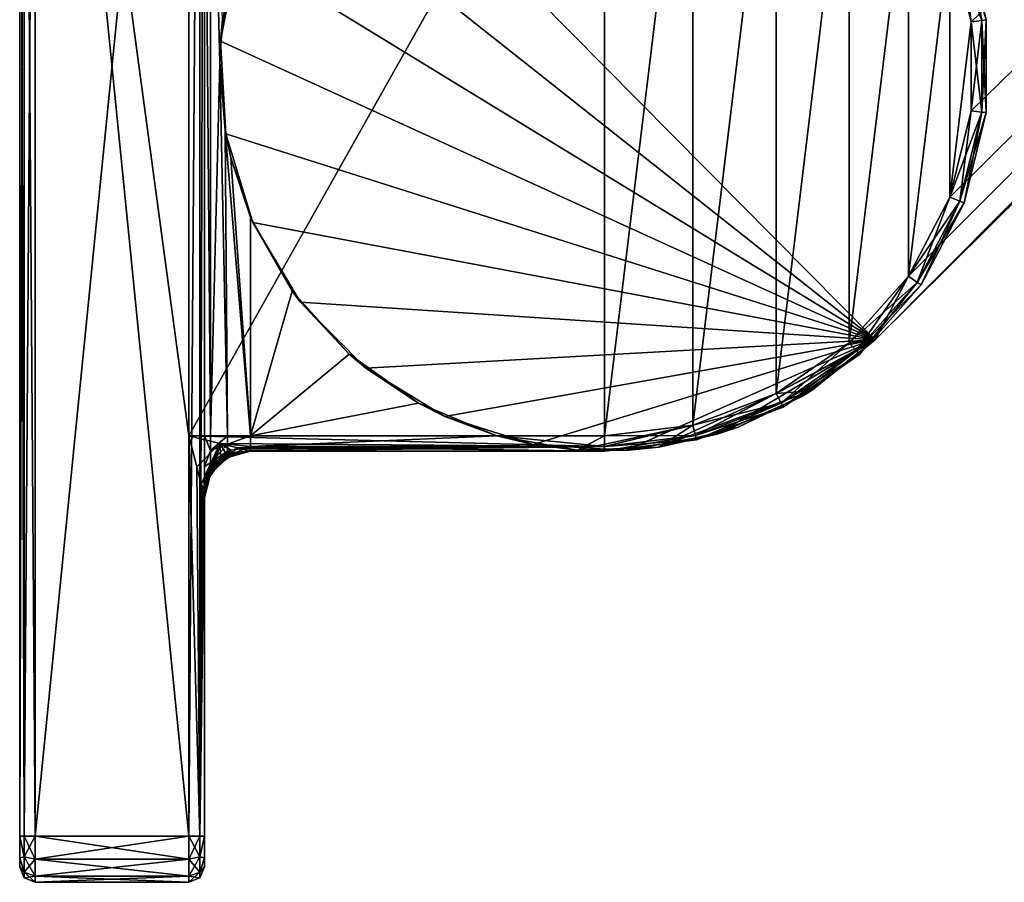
# Model space of a CAD drawing. Header units: metres. Extents: x 0 to 687, y -215 to 49.
# Tile 1 of 10: x 0 to 32, y -215 to -187. Entities that reach past the tile are written whole.
import ezdxf

# ---------------------------------------------------------------- set-up
doc = ezdxf.new("R2010")
doc.units = ezdxf.units.M

msp = doc.modelspace()

# ---------------------------------------------------------------- linework, layer by layer
at = {"layer": 'Y2A69L012'}
for points in [[(187.646408, -39.380527, 1998), (10.203054, -179.964493, 1998), (27.796946, -197.725555, 1998)], [(187.646408, -39.380527, 1992), (187.646408, -39.380527, 1998), (27.796946, -197.725555, 1992)], [(187.646408, -39.380527, 1998), (27.796946, -197.725555, 1998), (27.796946, -197.725555, 1992)], [(27.796946, -197.725555, 1992), (185.666245, -40.375805, 1992), (187.646408, -39.380527, 1992)], [(185.666245, -40.375805, 1992), (27.796946, -197.725555, 1992), (183.104721, -41.720196, 1992)], [(183.104721, -41.720196, 1992), (27.796946, -197.725555, 1992), (28.875807, -195.661804, 1992)], [(28.875807, -195.661804, 1992), (30.220196, -193.100281, 1992), (183.104721, -41.720196, 1992)], [(30.220196, -193.100281, 1992), (30.912506, -190.291458, 1992), (183.104721, -41.720196, 1992)], [(30.220196, -184.589767, 1992), (183.104721, -41.720196, 1992), (30.912506, -187.39859, 1992)], [(30.912506, -187.39859, 1992), (183.104721, -41.720196, 1992), (30.912506, -190.291458, 1992)], [(0.146447, -213.845032, 2012.853516), (0.146447, -163.845032, 2012.853516), (0, -213.845032, 2012.5)], [(0.146447, -163.845032, 2012.853516), (0, -163.845032, 2012.5), (0, -213.845032, 2012.5)], [(0, -213.845032, 1988.5), (0, -163.845032, 1988.5), (0.146447, -213.845032, 1988.146484)], [(0, -163.845032, 1988.5), (0.146447, -163.845032, 1988.146484), (0.146447, -213.845032, 1988.146484)], [(0, -163.845032, 1988.5), (0, -213.845032, 1988.5), (0, -163.845032, 2012.5)], [(0, -163.845032, 2012.5), (0, -213.845032, 1988.5), (0, -213.845032, 2012.5)], [(0.5, -213.845032, 2013), (0.5, -163.845032, 2013), (0.146447, -213.845032, 2012.853516)], [(0.5, -163.845032, 2013), (0.146447, -163.845032, 2012.853516), (0.146447, -213.845032, 2012.853516)], [(0.146447, -213.845032, 1988.146484), (0.146447, -163.845032, 1988.146484), (0.5, -213.845032, 1988)], [(0.146447, -163.845032, 1988.146484), (0.5, -163.845032, 1988), (0.5, -213.845032, 1988)], [(5.5, -213.845032, 2013), (5.5, -163.845032, 2013), (0.5, -213.845032, 2013)], [(5.5, -163.845032, 2013), (0.5, -163.845032, 2013), (0.5, -213.845032, 2013)], [(5.5, -200.845032, 1988), (0.5, -163.845032, 1988), (5.5, -176.845032, 1988)], [(0.5, -163.845032, 1988), (5.5, -213.845032, 1988), (0.5, -213.845032, 1988)], [(5.5, -213.845032, 1988), (0.5, -163.845032, 1988), (5.5, -200.845032, 1988)], [(5.5, -163.845032, 2013), (5.5, -213.845032, 2013), (5.853553, -163.845032, 2012.853516)], [(5.5, -213.845032, 2013), (5.853553, -213.845032, 2012.853516), (5.853553, -163.845032, 2012.853516)], [(5.853553, -163.845032, 2012.853516), (5.853553, -213.845032, 2012.853516), (6, -163.845032, 2012.5)], [(5.853553, -213.845032, 2012.853516), (6, -213.845032, 2012.5), (6, -163.845032, 2012.5)], [(6, -163.845032, 2012.5), (6, -213.845032, 2012.5), (6, -176.845032, 1993.5)], [(19, -200.845032, 1988), (5.5, -200.845032, 1988), (19, -176.845032, 1988)], [(19, -176.845032, 1988), (5.5, -200.845032, 1988), (5.5, -176.845032, 1988)], [(6, -176.845032, 1993.5), (6, -213.845032, 2012.5), (6, -200.845032, 1993.5)], [(6.200962, -176.845032, 1992.75), (6, -176.845032, 1993.5), (6.200962, -200.845032, 1992.75)], [(6, -176.845032, 1993.5), (6, -200.845032, 1993.5), (6.200962, -200.845032, 1992.75)], [(6.592245, -187.329239, 1992.305908), (6.200962, -176.845032, 1992.75), (6.500642, -188.718353, 1992.381348)], [(6.200962, -176.845032, 1992.75), (6.200962, -200.845032, 1992.75), (6.500642, -188.718353, 1992.381348)], [(21.871788, -177.193726, 1988), (19, -200.845032, 1988), (19, -176.845032, 1988)], [(21.871788, -200.496323, 1988), (19, -200.845032, 1988), (21.871788, -177.193726, 1988)], [(24.576677, -178.219559, 1988), (21.871788, -200.496323, 1988), (21.871788, -177.193726, 1988)], [(21.871788, -200.496323, 1988), (24.576677, -178.219559, 1988), (24.576677, -199.470505, 1988)], [(24.576677, -178.219559, 1988), (26.957472, -179.8629, 1988), (24.576677, -199.470505, 1988)], [(10.203054, -179.964493, 1998), (8.333428, -182.327805, 1998), (27.796946, -197.725555, 1998)], [(24.576677, -199.470505, 1988), (26.957472, -179.8629, 1988), (26.957472, -197.827148, 1988)], [(26.957472, -179.8629, 1988), (28.875807, -182.028244, 1988), (26.957472, -197.827148, 1988)], [(26.957472, -197.827148, 1988), (28.875807, -182.028244, 1988), (28.875807, -195.661804, 1988)], [(28.875807, -182.028244, 1988), (30.220196, -184.589767, 1988), (28.875807, -195.661804, 1988)], [(7.083705, -185.069855, 1998), (27.796946, -197.725555, 1998), (8.333428, -182.327805, 1998)], [(28.875807, -195.661804, 1988), (30.220196, -184.589767, 1988), (30.220196, -193.100281, 1988)], [(30.550774, -184.464401, 1988.146484), (31.263481, -187.355972, 1988.146484), (30.220196, -184.589767, 1988)], [(30.550774, -184.464401, 1991.853516), (30.220196, -184.589767, 1992), (30.912506, -187.39859, 1992)], [(31.263481, -187.355972, 1988.146484), (30.912506, -187.39859, 1988), (30.220196, -184.589767, 1988)], [(30.220196, -184.589767, 1988), (30.912506, -187.39859, 1988), (30.220196, -193.100281, 1988)], [(30.687702, -184.41246, 1988.5), (31.408861, -187.338318, 1988.5), (30.550774, -184.464401, 1988.146484)], [(30.687702, -184.41246, 1991.5), (30.550774, -184.464401, 1991.853516), (31.263481, -187.355972, 1991.853516)], [(31.408861, -187.338318, 1988.5), (31.263481, -187.355972, 1988.146484), (30.550774, -184.464401, 1988.146484)], [(31.263481, -187.355972, 1991.853516), (30.550774, -184.464401, 1991.853516), (30.912506, -187.39859, 1992)], [(31.408861, -187.338318, 1991.5), (31.408861, -187.338318, 1988.5), (30.687702, -184.41246, 1991.5)], [(31.408861, -187.338318, 1988.5), (30.687702, -184.41246, 1988.5), (30.687702, -184.41246, 1991.5)], [(31.408861, -187.338318, 1991.5), (30.687702, -184.41246, 1991.5), (31.263481, -187.355972, 1991.853516)], [(6.526514, -188.031311, 1998), (27.796946, -197.725555, 1998), (7.083705, -185.069855, 1998)], [(7.083705, -185.069855, 1998), (6.848454, -185.914169, 1992.148926), (6.526514, -188.031311, 1998)], [(6.848454, -185.914169, 1992.148926), (6.592245, -187.329239, 1992.305908), (6.526514, -188.031311, 1998)], [(6.526514, -188.031311, 1998), (6.592245, -187.329239, 1992.305908), (6.500642, -188.718353, 1992.381348)], [(30.220196, -193.100281, 1988), (30.912506, -187.39859, 1988), (30.912506, -190.291458, 1988)], [(31.263481, -187.355972, 1988.146484), (31.263481, -190.334076, 1988.146484), (30.912506, -187.39859, 1988)], [(31.263481, -190.334076, 1991.853516), (31.263481, -187.355972, 1991.853516), (30.912506, -190.291458, 1992)], [(31.263481, -187.355972, 1991.853516), (30.912506, -187.39859, 1992), (30.912506, -190.291458, 1992)], [(31.263481, -190.334076, 1988.146484), (30.912506, -190.291458, 1988), (30.912506, -187.39859, 1988)], [(31.408861, -187.338318, 1988.5), (31.408861, -190.35173, 1988.5), (31.263481, -187.355972, 1988.146484)], [(31.408861, -190.35173, 1991.5), (31.408861, -187.338318, 1991.5), (31.263481, -190.334076, 1991.853516)], [(31.408861, -187.338318, 1991.5), (31.263481, -187.355972, 1991.853516), (31.263481, -190.334076, 1991.853516)], [(31.408861, -190.35173, 1988.5), (31.263481, -190.334076, 1988.146484), (31.263481, -187.355972, 1988.146484)], [(31.408861, -190.35173, 1991.5), (31.408861, -190.35173, 1988.5), (31.408861, -187.338318, 1991.5)], [(31.408861, -190.35173, 1988.5), (31.408861, -187.338318, 1988.5), (31.408861, -187.338318, 1991.5)], [(6.526514, -188.031311, 1998), (6.500642, -188.718353, 1992.381348), (6.694235, -191.040054, 1998)], [(6.694235, -191.040054, 1998), (27.796946, -197.725555, 1998), (6.526514, -188.031311, 1998)], [(6.500642, -188.718353, 1992.381348), (6.200962, -200.845032, 1992.75), (6.75, -200.845032, 1992.200928)], [(6.500642, -188.718353, 1992.381348), (6.677049, -190.941422, 1992.24585), (6.694235, -191.040054, 1998)], [(6.500642, -188.718353, 1992.381348), (6.75, -200.845032, 1992.200928), (6.677049, -190.941422, 1992.24585)], [(30.550774, -193.225662, 1988.146484), (30.220196, -193.100281, 1988), (30.912506, -190.291458, 1988)], [(31.263481, -190.334076, 1991.853516), (30.912506, -190.291458, 1992), (30.220196, -193.100281, 1992)], [(30.550774, -193.225662, 1991.853516), (31.263481, -190.334076, 1991.853516), (30.220196, -193.100281, 1992)], [(31.263481, -190.334076, 1988.146484), (30.550774, -193.225662, 1988.146484), (30.912506, -190.291458, 1988)], [(30.687702, -193.277588, 1988.5), (30.550774, -193.225662, 1988.146484), (31.263481, -190.334076, 1988.146484)], [(31.408861, -190.35173, 1991.5), (31.263481, -190.334076, 1991.853516), (30.550774, -193.225662, 1991.853516)], [(30.687702, -193.277588, 1991.5), (31.408861, -190.35173, 1991.5), (30.550774, -193.225662, 1991.853516)], [(31.408861, -190.35173, 1988.5), (30.687702, -193.277588, 1988.5), (31.263481, -190.334076, 1988.146484)], [(30.687702, -193.277588, 1991.5), (30.687702, -193.277588, 1988.5), (31.408861, -190.35173, 1991.5)], [(30.687702, -193.277588, 1988.5), (31.408861, -190.35173, 1988.5), (31.408861, -190.35173, 1991.5)], [(6.694235, -191.040054, 1998), (6.677049, -190.941422, 1992.24585), (6.858819, -191.818527, 1992.143921)], [(6.75, -200.845032, 1992.200928), (7.5, -200.845032, 1992), (6.677049, -190.941422, 1992.24585)], [(6.677049, -190.941422, 1992.24585), (7.5, -200.845032, 1992), (6.858819, -191.818527, 1992.143921)], [(7.577124, -193.921234, 1998), (27.796946, -197.725555, 1998), (6.694235, -191.040054, 1998)], [(6.694235, -191.040054, 1998), (6.858819, -191.818527, 1992.143921), (7.577124, -193.921234, 1998)], [(6.858819, -191.818527, 1992.143921), (7.5, -193.744003, 1992), (7.577124, -193.921234, 1998)], [(6.858819, -191.818527, 1992.143921), (7.5, -200.845032, 1992), (7.5, -193.744003, 1992)], [(29.166775, -195.86264, 1988.146484), (28.875807, -195.661804, 1988), (30.220196, -193.100281, 1988)], [(30.550774, -193.225662, 1991.853516), (30.220196, -193.100281, 1992), (28.875807, -195.661804, 1992)], [(29.166775, -195.86264, 1991.853516), (30.550774, -193.225662, 1991.853516), (28.875807, -195.661804, 1992)], [(30.550774, -193.225662, 1988.146484), (29.166775, -195.86264, 1988.146484), (30.220196, -193.100281, 1988)], [(29.287298, -195.945831, 1988.5), (29.166775, -195.86264, 1988.146484), (30.550774, -193.225662, 1988.146484)], [(30.687702, -193.277588, 1991.5), (30.550774, -193.225662, 1991.853516), (29.166775, -195.86264, 1991.853516)], [(30.687702, -193.277588, 1988.5), (29.287298, -195.945831, 1988.5), (30.550774, -193.225662, 1988.146484)], [(29.287298, -195.945831, 1991.5), (30.687702, -193.277588, 1991.5), (29.166775, -195.86264, 1991.853516)], [(29.287298, -195.945831, 1991.5), (29.287298, -195.945831, 1988.5), (30.687702, -193.277588, 1991.5)], [(29.287298, -195.945831, 1988.5), (30.687702, -193.277588, 1988.5), (30.687702, -193.277588, 1991.5)], [(7.577124, -193.921234, 1998), (7.5, -193.744003, 1992), (8.8541, -196.146439, 1992)], [(7.5, -200.845032, 1992), (8.8541, -196.146439, 1992), (7.5, -193.744003, 1992)], [(9.123868, -196.507401, 1998), (27.796946, -197.725555, 1998), (7.577124, -193.921234, 1998)], [(7.577124, -193.921234, 1998), (8.8541, -196.146439, 1992), (9.123868, -196.507401, 1998)], [(27.191921, -198.091797, 1988.146484), (26.957472, -197.827148, 1988), (28.875807, -195.661804, 1988)], [(29.166775, -195.86264, 1991.853516), (28.875807, -195.661804, 1992), (26.957472, -197.827148, 1992)], [(28.875807, -195.661804, 1992), (27.796946, -197.725555, 1992), (26.957472, -197.827148, 1992)], [(29.166775, -195.86264, 1988.146484), (27.191921, -198.091797, 1988.146484), (28.875807, -195.661804, 1988)], [(27.191921, -198.091797, 1991.853516), (29.166775, -195.86264, 1991.853516), (26.957472, -197.827148, 1992)], [(27.289034, -198.201416, 1988.5), (27.191921, -198.091797, 1988.146484), (29.166775, -195.86264, 1988.146484)], [(29.287298, -195.945831, 1991.5), (29.166775, -195.86264, 1991.853516), (27.191921, -198.091797, 1991.853516)], [(27.289034, -198.201416, 1991.5), (29.287298, -195.945831, 1991.5), (27.191921, -198.091797, 1991.853516)], [(29.287298, -195.945831, 1988.5), (27.289034, -198.201416, 1988.5), (29.166775, -195.86264, 1988.146484)], [(27.289034, -198.201416, 1991.5), (27.289034, -198.201416, 1988.5), (29.287298, -195.945831, 1991.5)], [(27.289034, -198.201416, 1988.5), (29.287298, -195.945831, 1988.5), (29.287298, -195.945831, 1991.5)], [(8.8541, -196.146439, 1992), (7.5, -200.845032, 1992), (10.702041, -198.193497, 1992)], [(8.8541, -196.146439, 1992), (10.702041, -198.193497, 1992), (9.123868, -196.507401, 1998)], [(11.244577, -198.648254, 1998), (27.796946, -197.725555, 1998), (9.123868, -196.507401, 1998)], [(9.123868, -196.507401, 1998), (10.702041, -198.193497, 1992), (11.244577, -198.648254, 1998)], [(13.816004, -200.219391, 1998), (27.796946, -197.725555, 1998), (11.244577, -198.648254, 1998)], [(16.688705, -201.129486, 1998), (27.796946, -197.725555, 1998), (13.816004, -200.219391, 1998)], [(19.69573, -201.325653, 1998), (27.796946, -197.725555, 1998), (16.688705, -201.129486, 1998)], [(22.662323, -200.796478, 1998), (27.796946, -197.725555, 1998), (19.69573, -201.325653, 1998)], [(25.416073, -199.572754, 1998), (27.796946, -197.725555, 1998), (22.662323, -200.796478, 1998)], [(24.576677, -199.470505, 1992), (27.796946, -197.725555, 1992), (25.721992, -199.383759, 1992)], [(26.957472, -197.827148, 1992), (27.796946, -197.725555, 1992), (24.576677, -199.470505, 1992)], [(24.740982, -199.783554, 1988.146484), (24.576677, -199.470505, 1988), (26.957472, -197.827148, 1988)], [(27.191921, -198.091797, 1991.853516), (26.957472, -197.827148, 1992), (24.576677, -199.470505, 1992)], [(27.191921, -198.091797, 1988.146484), (24.740982, -199.783554, 1988.146484), (26.957472, -197.827148, 1988)], [(27.796946, -197.725555, 1998), (25.416073, -199.572754, 1998), (25.721992, -199.383759, 1992)], [(27.796946, -197.725555, 1992), (27.796946, -197.725555, 1998), (25.721992, -199.383759, 1992)], [(10.702041, -198.193497, 1992), (7.5, -200.845032, 1992), (12.953876, -199.785522, 1992)], [(10.702041, -198.193497, 1992), (12.953876, -199.785522, 1992), (11.244577, -198.648254, 1998)], [(24.740982, -199.783554, 1991.853516), (27.191921, -198.091797, 1991.853516), (24.576677, -199.470505, 1992)], [(24.80904, -199.913223, 1988.5), (24.740982, -199.783554, 1988.146484), (27.191921, -198.091797, 1988.146484)], [(27.289034, -198.201416, 1991.5), (27.191921, -198.091797, 1991.853516), (24.740982, -199.783554, 1991.853516)], [(24.80904, -199.913223, 1991.5), (27.289034, -198.201416, 1991.5), (24.740982, -199.783554, 1991.853516)], [(27.289034, -198.201416, 1988.5), (24.80904, -199.913223, 1988.5), (27.191921, -198.091797, 1988.146484)], [(24.80904, -199.913223, 1991.5), (24.80904, -199.913223, 1988.5), (27.289034, -198.201416, 1991.5)], [(24.80904, -199.913223, 1988.5), (27.289034, -198.201416, 1988.5), (27.289034, -198.201416, 1991.5)], [(11.244577, -198.648254, 1998), (12.953876, -199.785522, 1992), (13.816004, -200.219391, 1998)], [(23.343525, -200.566101, 1992), (20.768936, -201.219223, 1992), (25.721992, -199.383759, 1992)], [(20.768936, -201.219223, 1992), (24.576677, -199.470505, 1992), (25.721992, -199.383759, 1992)], [(21.871788, -200.496323, 1992), (24.576677, -199.470505, 1992), (20.768936, -201.219223, 1992)], [(21.956398, -200.8396, 1988.146484), (21.871788, -200.496323, 1988), (24.576677, -199.470505, 1988)], [(24.740982, -199.783554, 1991.853516), (24.576677, -199.470505, 1992), (21.871788, -200.496323, 1992)], [(24.740982, -199.783554, 1988.146484), (21.956398, -200.8396, 1988.146484), (24.576677, -199.470505, 1988)], [(25.416073, -199.572754, 1998), (22.662323, -200.796478, 1998), (23.343525, -200.566101, 1992)], [(25.721992, -199.383759, 1992), (25.416073, -199.572754, 1998), (23.343525, -200.566101, 1992)], [(12.953876, -199.785522, 1992), (7.5, -200.845032, 1992), (15.5, -200.845032, 1992)], [(15.5, -200.845032, 1992), (13.816004, -200.219391, 1998), (12.953876, -199.785522, 1992)], [(21.956398, -200.8396, 1991.853516), (24.740982, -199.783554, 1991.853516), (21.871788, -200.496323, 1992)], [(21.991446, -200.981796, 1988.5), (21.956398, -200.8396, 1988.146484), (24.740982, -199.783554, 1988.146484)], [(24.80904, -199.913223, 1991.5), (24.740982, -199.783554, 1991.853516), (21.956398, -200.8396, 1991.853516)], [(21.991446, -200.981796, 1991.5), (24.80904, -199.913223, 1991.5), (21.956398, -200.8396, 1991.853516)], [(24.80904, -199.913223, 1988.5), (21.991446, -200.981796, 1988.5), (24.740982, -199.783554, 1988.146484)], [(21.991446, -200.981796, 1991.5), (21.991446, -200.981796, 1988.5), (24.80904, -199.913223, 1991.5)], [(21.991446, -200.981796, 1988.5), (24.80904, -199.913223, 1988.5), (24.80904, -199.913223, 1991.5)], [(13.816004, -200.219391, 1998), (15.5, -200.845032, 1992), (16.688705, -201.129486, 1998)], [(19, -200.845032, 1992), (21.871788, -200.496323, 1992), (18.114477, -201.313614, 1992)], [(18.114477, -201.313614, 1992), (21.871788, -200.496323, 1992), (20.768936, -201.219223, 1992)], [(21.956398, -200.8396, 1988.146484), (19, -201.198578, 1988.146484), (21.871788, -200.496323, 1988)], [(19, -201.198578, 1988.146484), (19, -200.845032, 1988), (21.871788, -200.496323, 1988)], [(21.956398, -200.8396, 1991.853516), (21.871788, -200.496323, 1992), (19, -200.845032, 1992)], [(23.343525, -200.566101, 1992), (22.662323, -200.796478, 1998), (20.768936, -201.219223, 1992)], [(19, -201.198578, 1988.146484), (5.5, -200.845032, 1988), (19, -200.845032, 1988)], [(5.5, -200.845032, 1988), (19, -201.198578, 1988.146484), (6.508717, -201.097198, 1988.068237)], [(5.5, -200.845032, 1988), (5.853553, -213.845032, 1988.146484), (5.5, -213.845032, 1988)], [(5.752179, -201.853745, 1988.068237), (5.853553, -213.845032, 1988.146484), (5.5, -200.845032, 1988)], [(6.508717, -201.097198, 1988.068237), (5.752179, -201.853745, 1988.068237), (5.5, -200.845032, 1988)], [(6, -201.845032, 1993.232056), (6.200962, -201.32338, 1992.654907), (6, -200.845032, 1993.5)], [(6.200962, -201.32338, 1992.654907), (6.200962, -200.845032, 1992.75), (6, -200.845032, 1993.5)], [(6, -200.845032, 1993.5), (6, -213.845032, 2012.5), (6, -201.845032, 1993.232056)], [(6.75, -201.113266, 1992.147583), (6.75, -200.845032, 1992.200928), (6.200962, -201.32338, 1992.654907)], [(6.200962, -201.32338, 1992.654907), (6.75, -200.845032, 1992.200928), (6.200962, -200.845032, 1992.75)], [(6.75, -200.845032, 1992.200928), (6.75, -201.113266, 1992.147583), (7.5, -200.845032, 1992)], [(7.5, -200.845032, 1992), (6.75, -201.113266, 1992.147583), (7.5, -201.198578, 1991.853516)], [(7.5, -200.845032, 1992), (7.5, -201.198578, 1991.853516), (15.5, -200.845032, 1992)], [(15.5, -200.845032, 1992), (7.5, -201.198578, 1991.853516), (19, -201.198578, 1991.853516)], [(19, -200.845032, 1992), (15.5, -200.845032, 1992), (19, -201.198578, 1991.853516)], [(15.5, -200.845032, 1992), (19, -200.845032, 1992), (18.114477, -201.313614, 1992)], [(16.688705, -201.129486, 1998), (15.5, -200.845032, 1992), (18.114477, -201.313614, 1992)], [(21.991446, -200.981796, 1988.5), (19, -201.345032, 1988.5), (21.956398, -200.8396, 1988.146484)], [(19, -201.345032, 1988.5), (19, -201.198578, 1988.146484), (21.956398, -200.8396, 1988.146484)], [(21.991446, -200.981796, 1991.5), (21.956398, -200.8396, 1991.853516), (19, -201.198578, 1991.853516)], [(19, -201.198578, 1991.853516), (21.956398, -200.8396, 1991.853516), (19, -200.845032, 1992)], [(22.662323, -200.796478, 1998), (19.69573, -201.325653, 1998), (20.768936, -201.219223, 1992)], [(5.752179, -201.853745, 1988.068237), (6.508717, -201.097198, 1988.068237), (5.896347, -202.43042, 1988.19519)], [(5.896347, -202.43042, 1988.19519), (6.508717, -201.097198, 1988.068237), (5.972637, -202.255203, 1988.27124)], [(5.972637, -202.255203, 1988.27124), (6.508717, -201.097198, 1988.068237), (6.069847, -202.083298, 1988.328735)], [(6.069847, -202.083298, 1988.328735), (6.508717, -201.097198, 1988.068237), (6.207416, -201.890991, 1988.37085)], [(6.75, -201.340683, 1991.995605), (6.75, -201.113266, 1992.147583), (6.200962, -201.728912, 1992.383911)], [(6.200962, -201.728912, 1992.383911), (6.75, -201.113266, 1992.147583), (6.200962, -201.32338, 1992.654907)], [(6.207416, -201.890991, 1988.37085), (6.508717, -201.097198, 1988.068237), (6.284884, -201.799728, 1988.38147)], [(6.284884, -201.799728, 1988.38147), (6.508717, -201.097198, 1988.068237), (6.367491, -201.712509, 1988.38501)], [(6.367491, -201.712509, 1988.38501), (6.508717, -201.097198, 1988.068237), (6.532614, -201.563248, 1988.372803)], [(6.508717, -201.097198, 1988.068237), (19, -201.198578, 1988.146484), (7.085388, -201.241379, 1988.19519)], [(6.895571, -201.325043, 1988.276855), (6.508717, -201.097198, 1988.068237), (7.085388, -201.241379, 1988.19519)], [(6.709947, -201.433136, 1988.336426), (6.508717, -201.097198, 1988.068237), (6.895571, -201.325043, 1988.276855)], [(6.532614, -201.563248, 1988.372803), (6.508717, -201.097198, 1988.068237), (6.709947, -201.433136, 1988.336426)], [(6.75, -201.113266, 1992.147583), (6.75, -201.340683, 1991.995605), (7.5, -201.198578, 1991.853516)], [(7.5, -201.345032, 1991.5), (7.5, -201.198578, 1991.853516), (6.75, -201.49263, 1991.768188)], [(6.75, -201.49263, 1991.768188), (7.5, -201.198578, 1991.853516), (6.75, -201.340683, 1991.995605)], [(6.895571, -201.325043, 1988.276855), (7.085388, -201.241379, 1988.19519), (6.93029, -201.393326, 1988.38562)], [(7.085388, -201.241379, 1988.19519), (7.219726, -201.363022, 1988.496216), (6.93029, -201.393326, 1988.38562)], [(7.085388, -201.241379, 1988.19519), (19, -201.198578, 1988.146484), (7.198398, -201.269623, 1988.235962)], [(7.198398, -201.269623, 1988.235962), (7.219726, -201.363022, 1988.496216), (7.085388, -201.241379, 1988.19519)], [(7.198398, -201.269623, 1988.235962), (19, -201.198578, 1988.146484), (7.419322, -201.32486, 1988.359375)], [(7.419322, -201.32486, 1988.359375), (19, -201.198578, 1988.146484), (7.469566, -201.337418, 1988.413086)], [(7.469566, -201.337418, 1988.413086), (19, -201.198578, 1988.146484), (7.495749, -201.343964, 1988.467407)], [(7.495749, -201.343964, 1988.467407), (19, -201.198578, 1988.146484), (7.5, -201.345032, 1988.5)], [(7.5, -201.345032, 1988.5), (19, -201.198578, 1988.146484), (19, -201.345032, 1988.5)], [(19, -201.198578, 1991.853516), (7.5, -201.198578, 1991.853516), (19, -201.345032, 1991.5)], [(7.5, -201.198578, 1991.853516), (7.5, -201.345032, 1991.5), (19, -201.345032, 1991.5)], [(19.69573, -201.325653, 1998), (16.688705, -201.129486, 1998), (18.114477, -201.313614, 1992)], [(20.768936, -201.219223, 1992), (19.69573, -201.325653, 1998), (18.114477, -201.313614, 1992)], [(19, -201.345032, 1991.5), (19, -201.345032, 1988.5), (21.991446, -200.981796, 1991.5)], [(19, -201.345032, 1988.5), (21.991446, -200.981796, 1988.5), (21.991446, -200.981796, 1991.5)], [(19, -201.345032, 1991.5), (21.991446, -200.981796, 1991.5), (19, -201.198578, 1991.853516)], [(6.200962, -201.728912, 1992.383911), (6.200962, -201.32338, 1992.654907), (6, -201.845032, 1993.232056)], [(6.75, -201.340683, 1991.995605), (6.200962, -201.999878, 1991.978394), (6.75, -201.49263, 1991.768188)], [(6.200962, -201.999878, 1991.978394), (6.75, -201.340683, 1991.995605), (6.200962, -201.728912, 1992.383911)], [(6.200962, -201.999878, 1991.978394), (6.200962, -202.095032, 1991.5), (6.75, -201.49263, 1991.768188)], [(6.75, -201.49263, 1991.768188), (6.200962, -202.095032, 1991.5), (6.75, -201.54599, 1991.5)], [(6.75, -201.54599, 1991.5), (6.200962, -202.095032, 1991.5), (6.43934, -201.784363, 1988.812256)], [(6.925975, -201.459213, 1988.812256), (6.75, -201.54599, 1991.5), (6.43934, -201.784363, 1988.812256)], [(6.925975, -201.459213, 1988.812256), (6.43934, -201.784363, 1988.812256), (6.549602, -201.661484, 1988.553101)], [(6.515885, -201.592163, 1988.387695), (6.532614, -201.563248, 1988.372803), (6.676942, -201.5, 1988.391968)], [(6.676942, -201.5, 1988.391968), (6.683554, -201.513931, 1988.415283), (6.515885, -201.592163, 1988.387695)], [(6.683554, -201.513931, 1988.415283), (6.530621, -201.623428, 1988.432739), (6.515885, -201.592163, 1988.387695)], [(6.530621, -201.623428, 1988.432739), (6.683554, -201.513931, 1988.415283), (6.705956, -201.55867, 1988.562012)], [(6.549602, -201.661484, 1988.553101), (6.530621, -201.623428, 1988.432739), (6.705956, -201.55867, 1988.562012)], [(6.532614, -201.563248, 1988.372803), (6.709947, -201.433136, 1988.336426), (6.676942, -201.5, 1988.391968)], [(6.705956, -201.55867, 1988.562012), (6.925975, -201.459213, 1988.812256), (6.549602, -201.661484, 1988.553101)], [(6.676942, -201.5, 1988.391968), (6.709947, -201.433136, 1988.336426), (6.93029, -201.393326, 1988.38562)], [(6.93029, -201.393326, 1988.38562), (6.949857, -201.432251, 1988.518433), (6.676942, -201.5, 1988.391968)], [(6.949857, -201.432251, 1988.518433), (6.683554, -201.513931, 1988.415283), (6.676942, -201.5, 1988.391968)], [(6.705956, -201.55867, 1988.562012), (6.683554, -201.513931, 1988.415283), (6.949857, -201.432251, 1988.518433)], [(6.925975, -201.459213, 1988.812256), (6.705956, -201.55867, 1988.562012), (6.949857, -201.432251, 1988.518433)], [(6.709947, -201.433136, 1988.336426), (6.895571, -201.325043, 1988.276855), (6.93029, -201.393326, 1988.38562)], [(6.75, -201.54599, 1991.5), (7.5, -201.345032, 1991.5), (6.75, -201.49263, 1991.768188)], [(7.5, -201.345032, 1991.5), (6.75, -201.54599, 1991.5), (7.5, -201.345032, 1988.812256)], [(6.75, -201.54599, 1991.5), (6.925975, -201.459213, 1988.812256), (7.5, -201.345032, 1988.812256)], [(6.949857, -201.432251, 1988.518433), (7.5, -201.345032, 1988.812256), (6.925975, -201.459213, 1988.812256)], [(6.93029, -201.393326, 1988.38562), (7.219726, -201.363022, 1988.496216), (6.949857, -201.432251, 1988.518433)], [(7.219726, -201.363022, 1988.496216), (7.5, -201.345032, 1988.812256), (6.949857, -201.432251, 1988.518433)], [(7.419322, -201.32486, 1988.359375), (7.469566, -201.337418, 1988.413086), (7.198398, -201.269623, 1988.235962)], [(7.469566, -201.337418, 1988.413086), (7.219726, -201.363022, 1988.496216), (7.198398, -201.269623, 1988.235962)], [(7.469566, -201.337418, 1988.413086), (7.495749, -201.343964, 1988.467407), (7.219726, -201.363022, 1988.496216)], [(7.495749, -201.343964, 1988.467407), (7.5, -201.345032, 1988.812256), (7.219726, -201.363022, 1988.496216)], [(7.5, -201.345032, 1988.812256), (7.495749, -201.343964, 1988.467407), (7.5, -201.345032, 1988.5)], [(7.5, -201.345032, 1991.5), (7.5, -201.345032, 1988.812256), (19, -201.345032, 1991.5)], [(7.5, -201.345032, 1988.812256), (7.5, -201.345032, 1988.5), (19, -201.345032, 1991.5)], [(19, -201.345032, 1991.5), (7.5, -201.345032, 1988.5), (19, -201.345032, 1988.5)], [(5.896347, -202.43042, 1988.19519), (5.853553, -213.845032, 1988.146484), (5.752179, -201.853745, 1988.068237)], [(6.200962, -201.999878, 1991.978394), (6.200962, -201.728912, 1992.383911), (6, -202.577072, 1992.5)], [(6, -202.577072, 1992.5), (6.200962, -201.728912, 1992.383911), (6, -201.845032, 1993.232056)], [(6, -213.845032, 1988.5), (6, -202.577072, 1992.5), (6, -201.845032, 1993.232056)], [(6, -201.845032, 1993.232056), (6, -213.845032, 2012.5), (6, -213.845032, 1988.5)], [(6.43934, -201.784363, 1988.812256), (6.200962, -202.095032, 1991.5), (6.114181, -202.270996, 1988.812256)], [(6.316463, -201.894623, 1988.553101), (6.43934, -201.784363, 1988.812256), (6.114181, -202.270996, 1988.812256)], [(6.154974, -202.021973, 1988.391968), (6.207416, -201.890991, 1988.37085), (6.247132, -201.860916, 1988.387695)], [(6.247132, -201.860916, 1988.387695), (6.1689, -202.02858, 1988.415283), (6.154974, -202.021973, 1988.391968)], [(6.1689, -202.02858, 1988.415283), (6.247132, -201.860916, 1988.387695), (6.278409, -201.875641, 1988.432739)], [(6.1689, -202.02858, 1988.415283), (6.278409, -201.875641, 1988.432739), (6.21365, -202.05098, 1988.562012)], [(6.207416, -201.890991, 1988.37085), (6.284884, -201.799728, 1988.38147), (6.247132, -201.860916, 1988.387695)], [(6.21365, -202.05098, 1988.562012), (6.278409, -201.875641, 1988.432739), (6.316463, -201.894623, 1988.553101)], [(6.247132, -201.860916, 1988.387695), (6.284884, -201.799728, 1988.38147), (6.278409, -201.875641, 1988.432739)], [(6.387871, -201.732986, 1988.419312), (6.278409, -201.875641, 1988.432739), (6.367491, -201.712509, 1988.38501)], [(6.278409, -201.875641, 1988.432739), (6.284884, -201.799728, 1988.38147), (6.367491, -201.712509, 1988.38501)], [(6.278409, -201.875641, 1988.432739), (6.387871, -201.732986, 1988.419312), (6.316463, -201.894623, 1988.553101)], [(6.316463, -201.894623, 1988.553101), (6.387871, -201.732986, 1988.419312), (6.415798, -201.760834, 1988.508789)], [(6.415798, -201.760834, 1988.508789), (6.430727, -201.775711, 1988.609741), (6.316463, -201.894623, 1988.553101)], [(6.430727, -201.775711, 1988.609741), (6.43934, -201.784363, 1988.812256), (6.316463, -201.894623, 1988.553101)], [(6.515885, -201.592163, 1988.387695), (6.367491, -201.712509, 1988.38501), (6.532614, -201.563248, 1988.372803)], [(6.387871, -201.732986, 1988.419312), (6.367491, -201.712509, 1988.38501), (6.515885, -201.592163, 1988.387695)], [(6.530621, -201.623428, 1988.432739), (6.387871, -201.732986, 1988.419312), (6.515885, -201.592163, 1988.387695)], [(6.415798, -201.760834, 1988.508789), (6.387871, -201.732986, 1988.419312), (6.530621, -201.623428, 1988.432739)], [(6.549602, -201.661484, 1988.553101), (6.415798, -201.760834, 1988.508789), (6.530621, -201.623428, 1988.432739)], [(6.549602, -201.661484, 1988.553101), (6.430727, -201.775711, 1988.609741), (6.415798, -201.760834, 1988.508789)], [(6.43934, -201.784363, 1988.812256), (6.430727, -201.775711, 1988.609741), (6.549602, -201.661484, 1988.553101)], [(5.972637, -202.255203, 1988.27124), (6.069847, -202.083298, 1988.328735), (6.048306, -202.275314, 1988.38562)], [(6.200962, -202.095032, 1991.5), (6.200962, -201.999878, 1991.978394), (6, -202.845032, 1991.5)], [(6, -202.845032, 1991.5), (6.200962, -201.999878, 1991.978394), (6, -202.577072, 1992.5)], [(6.200962, -202.095032, 1991.5), (6, -202.845032, 1991.5), (6.114181, -202.270996, 1988.812256)], [(6.048306, -202.275314, 1988.38562), (6.069847, -202.083298, 1988.328735), (6.154974, -202.021973, 1988.391968)], [(6.154974, -202.021973, 1988.391968), (6.087224, -202.294876, 1988.518433), (6.048306, -202.275314, 1988.38562)], [(6.069847, -202.083298, 1988.328735), (6.207416, -201.890991, 1988.37085), (6.154974, -202.021973, 1988.391968)], [(6.1689, -202.02858, 1988.415283), (6.087224, -202.294876, 1988.518433), (6.154974, -202.021973, 1988.391968)], [(6.087224, -202.294876, 1988.518433), (6.1689, -202.02858, 1988.415283), (6.21365, -202.05098, 1988.562012)], [(6.21365, -202.05098, 1988.562012), (6.114181, -202.270996, 1988.812256), (6.087224, -202.294876, 1988.518433)], [(6.114181, -202.270996, 1988.812256), (6.21365, -202.05098, 1988.562012), (6.316463, -201.894623, 1988.553101)], [(5.9246, -202.543427, 1988.235962), (5.853553, -213.845032, 1988.146484), (5.896347, -202.43042, 1988.19519)], [(5.972637, -202.255203, 1988.27124), (6.017992, -202.564758, 1988.496216), (5.896347, -202.43042, 1988.19519)], [(6.017992, -202.564758, 1988.496216), (5.9246, -202.543427, 1988.235962), (5.896347, -202.43042, 1988.19519)], [(6.048306, -202.275314, 1988.38562), (6.017992, -202.564758, 1988.496216), (5.972637, -202.255203, 1988.27124)], [(6.114181, -202.270996, 1988.812256), (6, -202.845032, 1991.5), (6, -202.845032, 1988.812256)], [(6, -202.845032, 1988.812256), (6.087224, -202.294876, 1988.518433), (6.114181, -202.270996, 1988.812256)], [(6.087224, -202.294876, 1988.518433), (6, -202.845032, 1988.812256), (6.017992, -202.564758, 1988.496216)], [(6.087224, -202.294876, 1988.518433), (6.017992, -202.564758, 1988.496216), (6.048306, -202.275314, 1988.38562)], [(5.979831, -202.764343, 1988.359375), (5.853553, -213.845032, 1988.146484), (5.9246, -202.543427, 1988.235962)], [(5.992392, -202.81459, 1988.413086), (5.853553, -213.845032, 1988.146484), (5.979831, -202.764343, 1988.359375)], [(5.998937, -202.840775, 1988.467407), (5.853553, -213.845032, 1988.146484), (5.992392, -202.81459, 1988.413086)], [(6, -202.845032, 1988.5), (5.853553, -213.845032, 1988.146484), (5.998937, -202.840775, 1988.467407)], [(6.017992, -202.564758, 1988.496216), (5.992392, -202.81459, 1988.413086), (5.9246, -202.543427, 1988.235962)], [(5.992392, -202.81459, 1988.413086), (5.979831, -202.764343, 1988.359375), (5.9246, -202.543427, 1988.235962)], [(6.017992, -202.564758, 1988.496216), (5.998937, -202.840775, 1988.467407), (5.992392, -202.81459, 1988.413086)], [(6.017992, -202.564758, 1988.496216), (6, -202.845032, 1988.812256), (5.998937, -202.840775, 1988.467407)], [(5.998937, -202.840775, 1988.467407), (6, -202.845032, 1988.812256), (6, -202.845032, 1988.5)], [(6, -202.577072, 1992.5), (6, -213.845032, 1988.5), (6, -202.845032, 1991.5)], [(5.853553, -213.845032, 1988.146484), (6, -202.845032, 1988.5), (6, -213.845032, 1988.5)], [(6, -202.845032, 1991.5), (6, -213.845032, 1988.5), (6, -202.845032, 1988.812256)], [(6, -213.845032, 1988.5), (6, -202.845032, 1988.5), (6, -202.845032, 1988.812256)], [(0, -214.552139, 2012.207153), (0.146447, -214.521805, 2012.672241), (0, -213.845032, 2012.5)], [(0, -213.845032, 2012.5), (0.146447, -214.521805, 2012.672241), (0.146447, -213.845032, 2012.853516)], [(0, -214.552139, 1988.792847), (0, -213.845032, 1988.5), (0.146447, -214.521805, 1988.327759)], [(0.146447, -214.521805, 1988.327759), (0, -213.845032, 1988.5), (0.146447, -213.845032, 1988.146484)], [(0, -213.845032, 1988.5), (0, -214.552139, 1988.792847), (0, -213.845032, 2012.5)], [(0, -213.845032, 2012.5), (0, -214.552139, 1988.792847), (0, -214.552139, 2012.207153)], [(0.5, -213.845032, 2013), (0.146447, -213.845032, 2012.853516), (0.5, -214.595032, 2012.799072)], [(0.146447, -213.845032, 2012.853516), (0.146447, -214.521805, 2012.672241), (0.5, -214.595032, 2012.799072)], [(0.5, -214.595032, 1988.200928), (0.146447, -214.521805, 1988.327759), (0.5, -213.845032, 1988)], [(0.146447, -214.521805, 1988.327759), (0.146447, -213.845032, 1988.146484), (0.5, -213.845032, 1988)], [(5.5, -213.845032, 2013), (0.5, -213.845032, 2013), (5.5, -214.595032, 2012.799072)], [(0.5, -213.845032, 2013), (0.5, -214.595032, 2012.799072), (5.5, -214.595032, 2012.799072)], [(5.5, -214.595032, 1988.200928), (0.5, -214.595032, 1988.200928), (5.5, -213.845032, 1988)], [(0.5, -214.595032, 1988.200928), (0.5, -213.845032, 1988), (5.5, -213.845032, 1988)], [(5.5, -214.595032, 2012.799072), (5.853553, -214.521805, 2012.672241), (5.5, -213.845032, 2013)], [(5.853553, -214.521805, 2012.672241), (5.853553, -213.845032, 2012.853516), (5.5, -213.845032, 2013)], [(5.5, -213.845032, 1988), (5.853553, -213.845032, 1988.146484), (5.5, -214.595032, 1988.200928)], [(5.853553, -213.845032, 1988.146484), (5.853553, -214.521805, 1988.327759), (5.5, -214.595032, 1988.200928)], [(6, -214.552139, 2012.207153), (6, -213.845032, 2012.5), (5.853553, -214.521805, 2012.672241)], [(5.853553, -214.521805, 2012.672241), (6, -213.845032, 2012.5), (5.853553, -213.845032, 2012.853516)], [(6, -214.552139, 1988.792847), (5.853553, -214.521805, 1988.327759), (6, -213.845032, 1988.5)], [(6, -213.845032, 1988.5), (5.853553, -214.521805, 1988.327759), (5.853553, -213.845032, 1988.146484)], [(6, -214.552139, 1988.792847), (6, -213.845032, 2012.5), (6, -214.552139, 2012.207153)], [(6, -213.845032, 1988.5), (6, -213.845032, 2012.5), (6, -214.552139, 1988.792847)], [(0.146447, -214.521805, 2012.672241), (0, -214.552139, 2012.207153), (0.146447, -215.017242, 2012.176758)], [(0.146447, -215.017242, 1988.823242), (0, -214.552139, 1988.792847), (0.146447, -214.521805, 1988.327759)], [(0, -214.552139, 2012.207153), (0, -214.845032, 2011.5), (0.146447, -215.017242, 2012.176758)], [(0, -214.552139, 1988.792847), (0.146447, -215.017242, 1988.823242), (0, -214.845032, 1989.5)], [(0, -214.552139, 1988.792847), (0, -214.845032, 1989.5), (0, -214.552139, 2012.207153)], [(0, -214.552139, 2012.207153), (0, -214.845032, 1989.5), (0, -214.845032, 2011.5)], [(0.5, -214.595032, 2012.799072), (0.146447, -214.521805, 2012.672241), (0.5, -215.144058, 2012.25)], [(0.146447, -214.521805, 2012.672241), (0.146447, -215.017242, 2012.176758), (0.5, -215.144058, 2012.25)], [(0.146447, -215.017242, 1988.823242), (0.146447, -214.521805, 1988.327759), (0.5, -214.595032, 1988.200928)], [(0.5, -215.144058, 1988.75), (0.146447, -215.017242, 1988.823242), (0.5, -214.595032, 1988.200928)], [(5.5, -214.595032, 2012.799072), (0.5, -214.595032, 2012.799072), (5.5, -215.144058, 2012.25)], [(0.5, -214.595032, 2012.799072), (0.5, -215.144058, 2012.25), (5.5, -215.144058, 2012.25)], [(5.5, -215.144058, 1988.75), (0.5, -215.144058, 1988.75), (5.5, -214.595032, 1988.200928)], [(0.5, -215.144058, 1988.75), (0.5, -214.595032, 1988.200928), (5.5, -214.595032, 1988.200928)], [(5.853553, -215.017242, 2012.176758), (5.853553, -214.521805, 2012.672241), (5.5, -214.595032, 2012.799072)], [(5.5, -214.595032, 1988.200928), (5.853553, -214.521805, 1988.327759), (5.5, -215.144058, 1988.75)], [(5.853553, -214.521805, 1988.327759), (5.853553, -215.017242, 1988.823242), (5.5, -215.144058, 1988.75)], [(5.5, -215.144058, 2012.25), (5.853553, -215.017242, 2012.176758), (5.5, -214.595032, 2012.799072)], [(5.853553, -215.017242, 2012.176758), (6, -214.552139, 2012.207153), (5.853553, -214.521805, 2012.672241)], [(5.853553, -214.521805, 1988.327759), (6, -214.552139, 1988.792847), (5.853553, -215.017242, 1988.823242)], [(6, -214.552139, 2012.207153), (5.853553, -215.017242, 2012.176758), (6, -214.845032, 2011.5)], [(6, -214.552139, 1988.792847), (6, -214.845032, 1989.5), (5.853553, -215.017242, 1988.823242)], [(6, -214.552139, 2012.207153), (6, -214.845032, 2011.5), (6, -214.552139, 1988.792847)], [(6, -214.845032, 2011.5), (6, -214.845032, 1989.5), (6, -214.552139, 1988.792847)], [(0.146447, -215.017242, 2012.176758), (0, -214.845032, 2011.5), (0.146447, -215.198578, 2011.5)], [(0.146447, -215.198578, 1989.5), (0.146447, -215.198578, 2011.5), (0, -214.845032, 1989.5)], [(0.146447, -215.198578, 2011.5), (0, -214.845032, 2011.5), (0, -214.845032, 1989.5)], [(0, -214.845032, 1989.5), (0.146447, -215.017242, 1988.823242), (0.146447, -215.198578, 1989.5)], [(6, -214.845032, 2011.5), (5.853553, -215.017242, 2012.176758), (5.853553, -215.198578, 2011.5)], [(6, -214.845032, 1989.5), (6, -214.845032, 2011.5), (5.853553, -215.198578, 1989.5)], [(6, -214.845032, 2011.5), (5.853553, -215.198578, 2011.5), (5.853553, -215.198578, 1989.5)], [(5.853553, -215.017242, 1988.823242), (6, -214.845032, 1989.5), (5.853553, -215.198578, 1989.5)], [(0.5, -215.144058, 2012.25), (0.146447, -215.017242, 2012.176758), (0.5, -215.345032, 2011.5)], [(0.146447, -215.017242, 2012.176758), (0.146447, -215.198578, 2011.5), (0.5, -215.345032, 2011.5)], [(0.146447, -215.198578, 1989.5), (0.146447, -215.017242, 1988.823242), (0.5, -215.144058, 1988.75)], [(0.5, -215.345032, 1989.5), (0.146447, -215.198578, 1989.5), (0.5, -215.144058, 1988.75)], [(0.5, -215.345032, 1989.5), (0.5, -215.345032, 2011.5), (0.146447, -215.198578, 1989.5)], [(0.5, -215.345032, 2011.5), (0.146447, -215.198578, 2011.5), (0.146447, -215.198578, 1989.5)], [(5.5, -215.144058, 2012.25), (0.5, -215.144058, 2012.25), (5.5, -215.345032, 2011.5)], [(0.5, -215.144058, 2012.25), (0.5, -215.345032, 2011.5), (5.5, -215.345032, 2011.5)], [(5.5, -215.345032, 1989.5), (0.5, -215.345032, 1989.5), (5.5, -215.144058, 1988.75)], [(0.5, -215.345032, 1989.5), (0.5, -215.144058, 1988.75), (5.5, -215.144058, 1988.75)], [(5.853553, -215.198578, 2011.5), (5.853553, -215.017242, 2012.176758), (5.5, -215.144058, 2012.25)], [(5.5, -215.144058, 1988.75), (5.853553, -215.017242, 1988.823242), (5.5, -215.345032, 1989.5)], [(5.853553, -215.017242, 1988.823242), (5.853553, -215.198578, 1989.5), (5.5, -215.345032, 1989.5)], [(5.5, -215.345032, 2011.5), (5.853553, -215.198578, 2011.5), (5.5, -215.144058, 2012.25)], [(5.853553, -215.198578, 1989.5), (5.853553, -215.198578, 2011.5), (5.5, -215.345032, 1989.5)], [(5.853553, -215.198578, 2011.5), (5.5, -215.345032, 2011.5), (5.5, -215.345032, 1989.5)], [(5.5, -215.345032, 1989.5), (5.5, -215.345032, 2011.5), (0.5, -215.345032, 1989.5)], [(5.5, -215.345032, 2011.5), (0.5, -215.345032, 2011.5), (0.5, -215.345032, 1989.5)]]:
    msp.add_3dface(points, dxfattribs=at)

doc.saveas('drawing.dxf')
